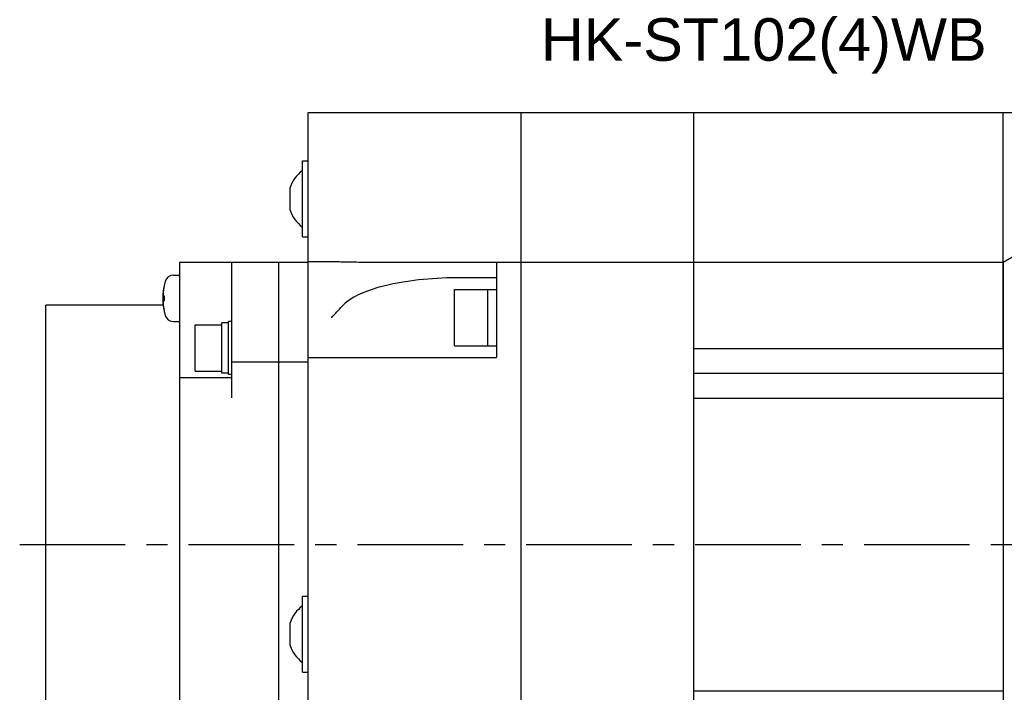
# Model space of a CAD drawing. Header units: millimetres. Extents: x 110 to 842, y 448 to 647.
# Tile 3 of 5: x 374 to 522, y 539 to 640. Entities that reach past the tile are written whole.
import ezdxf

# ---------------------------------------------------------------- set-up
doc = ezdxf.new("R2010")
doc.units = ezdxf.units.MM
doc.linetypes.add('CENTER', pattern=[50.8, 31.75, -6.35, 6.35, -6.35])
doc.layers.add('CENTER', color=2, linetype='CENTER')
doc.layers.add('TEXT', color=5, linetype='Continuous')
doc.styles.get("Standard").update_dxf_attribs({"font": 'arial.ttf'})

msp = doc.modelspace()

# ---------------------------------------------------------------- linework, layer by layer
for p, q in [((417.65, 495.87), (417.65, 625.87)), ((417.65, 625.87), (539.15, 625.87)), ((449.65, 495.87), (449.65, 625.87)), ((475.65, 495.87), (475.65, 625.87)), ((522.15, 590.37), (522.15, 625.87)), ((416.75, 607.17), (416.75, 618.57)), ((416.75, 618.57), (417.65, 618.57)), ((414.9, 611.15), (414.9, 614.59)), ((416.75, 607.17), (417.65, 607.17)), ((522.15, 603.37), (527.15, 606.26)), ((398.35, 518.37), (398.35, 603.37)), ((398.35, 603.37), (417.65, 603.37)), ((406.15, 582.94), (406.15, 603.37)), ((413.15, 603.37), (413.15, 518.37)), ((417.65, 603.43), (421.14, 603.43)), ((425.59, 603.37), (522.15, 603.37)), ((445.95, 603.37), (445.95, 588.99)), ((522.15, 603.37), (522.15, 518.37)), ((397.37, 601.4), (398.35, 601.4)), ((395.99, 599.95), (395.99, 599.91)), ((445.95, 600.99), (439.95, 600.99)), ((439.65, 590.74), (439.65, 599.24)), ((439.65, 599.24), (445.95, 599.24)), ((444.65, 590.74), (444.65, 599.24)), ((378.15, 518.37), (378.15, 596.87)), ((395.81, 596.87), (378.15, 596.87)), ((395.85, 598.27), (395.99, 598.27)), ((395.99, 597.53), (395.85, 597.53)), ((395.99, 598.27), (395.99, 597.53)), ((395.99, 595.88), (395.99, 595.85)), ((397.37, 594.4), (398.35, 594.4)), ((400.65, 586.94), (400.65, 593.94)), ((400.65, 593.94), (404.65, 593.94)), ((404.65, 586.64), (404.65, 594.24)), ((405.65, 594.24), (404.65, 594.24)), ((405.65, 586.44), (405.65, 594.44)), ((406.15, 594.44), (405.65, 594.44)), ((439.65, 590.74), (445.95, 590.74)), ((475.65, 590.37), (522.15, 590.37)), ((406.15, 588.37), (417.65, 588.37)), ((417.65, 588.99), (445.95, 588.99)), ((400.65, 586.94), (404.65, 586.94)), ((405.65, 586.64), (404.65, 586.64)), ((522.15, 586.62), (475.65, 586.62)), ((406.15, 585.94), (398.35, 585.94)), ((406.15, 586.44), (405.65, 586.44)), ((475.65, 582.87), (522.15, 582.87)), ((522.15, 582.87), (522.15, 538.87)), ((416.75, 541.71), (416.75, 553.11)), ((416.75, 553.11), (417.65, 553.11)), ((414.9, 545.69), (414.9, 549.13)), ((416.75, 541.71), (417.65, 541.71)), ((475.65, 538.87), (522.15, 538.87))]:
    msp.add_line(p, q)
for centre, radius, start, end in [((419.91, 612.87), 5.29, 126.6075, 161.0421), ((419.91, 612.87), 5.29, 198.9579, 233.3925), ((397.37, 600.1), 1.3, 90, 163.3985), ((404.75, 597.9), 9, 163.3985, 196.6015), ((404.75, 597.9), 8.99, 167.0426, 171.8394), ((404.75, 597.9), 8.99, 188.1606, 192.9574), ((-20.32, 998.7), 598.22, 317.55798, 317.78286), ((397.37, 595.7), 1.3, 196.6015, 270), ((419.91, 547.41), 5.29, 126.6075, 161.0421), ((419.91, 547.41), 5.29, 198.9579, 233.3925)]:
    msp.add_arc(centre, radius, start, end)
for centre, major_axis, start_param, end_param in [((425.59, 615.19), (35.46, 0), -1.65185, -1.570796), ((439.95, 594.99), (18, 0), 1.570796, 2.848089)]:
    msp.add_ellipse(centre, major_axis=major_axis, ratio=0.333333, start_param=start_param, end_param=end_param)
for points, knots in [([(421.14, 603.43), (421.41, 603.43), (421.93, 603.43), (422.46, 603.42), (422.72, 603.41)], [0, 0, 0, 0, 0.506536, 1, 1, 1, 1]), ([(395.85, 599.17), (395.85, 599.16), (395.85, 599.15), (395.85, 599.13), (395.84, 599.11), (395.84, 599.1), (395.84, 599.1), (395.84, 599.09), (395.84, 599.09), (395.84, 599.09), (395.84, 599.08), (395.84, 599.07), (395.84, 599.06), (395.84, 599.04), (395.83, 599.02), (395.83, 599), (395.83, 598.99), (395.83, 598.99), (395.83, 598.98), (395.83, 598.98), (395.83, 598.98), (395.83, 598.97), (395.83, 598.96), (395.83, 598.95), (395.83, 598.93), (395.83, 598.92), (395.83, 598.92), (395.82, 598.91), (395.82, 598.91), (395.82, 598.9), (395.82, 598.9), (395.82, 598.9), (395.82, 598.9), (395.82, 598.89), (395.82, 598.88), (395.82, 598.87), (395.82, 598.86), (395.82, 598.84), (395.82, 598.82), (395.82, 598.81), (395.82, 598.8), (395.82, 598.8), (395.82, 598.79), (395.82, 598.79), (395.82, 598.79), (395.82, 598.78), (395.81, 598.77), (395.81, 598.75), (395.81, 598.74), (395.81, 598.73), (395.81, 598.72), (395.81, 598.72), (395.81, 598.72), (395.81, 598.71), (395.81, 598.71), (395.81, 598.7), (395.81, 598.69), (395.81, 598.68), (395.81, 598.66), (395.81, 598.63), (395.81, 598.61), (395.81, 598.6)], [0, 0, 0, 0, 0.0625, 0.09375, 0.125, 0.140625, 0.15625, 0.164062, 0.167969, 0.171875, 0.179688, 0.1875, 0.21875, 0.25, 0.28125, 0.3125, 0.320312, 0.328125, 0.332031, 0.335938, 0.34375, 0.359375, 0.375, 0.40625, 0.4375, 0.453125, 0.46875, 0.484375, 0.492188, 0.496094, 0.5, 0.503906, 0.507812, 0.515625, 0.53125, 0.546875, 0.5625, 0.59375, 0.625, 0.640625, 0.65625, 0.664062, 0.667969, 0.671875, 0.679688, 0.6875, 0.71875, 0.75, 0.78125, 0.796875, 0.8125, 0.820312, 0.828125, 0.832031, 0.835938, 0.84375, 0.859375, 0.875, 0.90625, 0.9375, 1, 1, 1, 1]), ([(395.81, 598.6), (395.81, 598.59), (395.81, 598.58), (395.81, 598.57), (395.81, 598.56), (395.81, 598.55), (395.81, 598.55), (395.81, 598.55), (395.81, 598.54), (395.81, 598.53), (395.81, 598.52), (395.81, 598.51), (395.81, 598.5), (395.82, 598.49), (395.82, 598.49), (395.82, 598.48), (395.82, 598.48), (395.82, 598.47), (395.82, 598.47), (395.82, 598.46), (395.82, 598.45), (395.82, 598.45), (395.82, 598.44), (395.82, 598.44), (395.82, 598.44), (395.82, 598.43), (395.82, 598.43), (395.82, 598.42), (395.83, 598.41), (395.83, 598.4), (395.83, 598.39), (395.83, 598.38), (395.83, 598.38), (395.83, 598.38), (395.83, 598.37), (395.83, 598.36), (395.83, 598.36), (395.84, 598.35), (395.84, 598.34), (395.84, 598.33), (395.84, 598.33), (395.84, 598.33), (395.84, 598.32), (395.84, 598.31), (395.84, 598.3), (395.85, 598.29), (395.85, 598.27), (395.85, 598.27)], [0, 0, 0, 0, 0.0625, 0.125, 0.140625, 0.15625, 0.164062, 0.171875, 0.1875, 0.21875, 0.25, 0.28125, 0.3125, 0.328125, 0.335938, 0.34375, 0.359375, 0.375, 0.40625, 0.4375, 0.46875, 0.484375, 0.492188, 0.5, 0.507812, 0.515625, 0.53125, 0.5625, 0.59375, 0.625, 0.640625, 0.65625, 0.664062, 0.671875, 0.6875, 0.71875, 0.75, 0.78125, 0.8125, 0.828125, 0.835938, 0.84375, 0.859375, 0.875, 0.90625, 0.9375, 1, 1, 1, 1]), ([(395.85, 597.53), (395.85, 597.52), (395.85, 597.51), (395.84, 597.49), (395.84, 597.49), (395.84, 597.48), (395.84, 597.48), (395.84, 597.48), (395.84, 597.47), (395.84, 597.46), (395.84, 597.45), (395.83, 597.44), (395.83, 597.43), (395.83, 597.42), (395.83, 597.42), (395.83, 597.41), (395.83, 597.41), (395.83, 597.4), (395.83, 597.4), (395.83, 597.39), (395.83, 597.38), (395.82, 597.37), (395.82, 597.37), (395.82, 597.37), (395.82, 597.37), (395.82, 597.36), (395.82, 597.36), (395.82, 597.35), (395.82, 597.33), (395.82, 597.33), (395.82, 597.32), (395.82, 597.31), (395.82, 597.31), (395.82, 597.31), (395.82, 597.3), (395.81, 597.29), (395.81, 597.28), (395.81, 597.28), (395.81, 597.27), (395.81, 597.26), (395.81, 597.26), (395.81, 597.26), (395.81, 597.25), (395.81, 597.24), (395.81, 597.23), (395.81, 597.21), (395.81, 597.2), (395.81, 597.19)], [0, 0, 0, 0, 0.0625, 0.125, 0.140625, 0.15625, 0.164062, 0.171875, 0.1875, 0.21875, 0.25, 0.28125, 0.3125, 0.328125, 0.335938, 0.34375, 0.359375, 0.375, 0.40625, 0.4375, 0.46875, 0.484375, 0.492188, 0.5, 0.507812, 0.515625, 0.53125, 0.5625, 0.59375, 0.625, 0.640625, 0.65625, 0.664062, 0.671875, 0.6875, 0.71875, 0.75, 0.78125, 0.8125, 0.828125, 0.835938, 0.84375, 0.859375, 0.875, 0.90625, 0.9375, 1, 1, 1, 1]), ([(395.81, 597.19), (395.81, 597.18), (395.81, 597.17), (395.81, 597.15), (395.81, 597.14), (395.81, 597.13), (395.81, 597.12), (395.81, 597.11), (395.81, 597.11), (395.81, 597.11), (395.81, 597.1), (395.81, 597.09), (395.81, 597.08), (395.81, 597.06), (395.81, 597.04), (395.81, 597.02), (395.82, 597.01), (395.82, 597.01), (395.82, 597.01), (395.82, 597), (395.82, 597), (395.82, 596.99), (395.82, 596.98), (395.82, 596.97), (395.82, 596.96), (395.82, 596.95), (395.82, 596.94), (395.82, 596.93), (395.82, 596.93), (395.82, 596.93), (395.82, 596.92), (395.82, 596.92), (395.82, 596.92), (395.82, 596.91), (395.82, 596.9), (395.82, 596.89), (395.83, 596.88), (395.83, 596.86), (395.83, 596.85), (395.83, 596.83), (395.83, 596.82), (395.83, 596.82), (395.83, 596.81), (395.83, 596.81), (395.83, 596.81), (395.83, 596.8), (395.83, 596.79), (395.83, 596.78), (395.84, 596.76), (395.84, 596.75), (395.84, 596.75), (395.84, 596.74), (395.84, 596.74), (395.84, 596.74), (395.84, 596.73), (395.84, 596.73), (395.84, 596.72), (395.84, 596.7), (395.84, 596.68), (395.85, 596.65), (395.85, 596.63), (395.85, 596.62)], [0, 0, 0, 0, 0.0625, 0.09375, 0.125, 0.140625, 0.15625, 0.164062, 0.167969, 0.171875, 0.179688, 0.1875, 0.21875, 0.25, 0.28125, 0.3125, 0.320312, 0.328125, 0.332031, 0.335938, 0.34375, 0.359375, 0.375, 0.40625, 0.4375, 0.453125, 0.46875, 0.484375, 0.492188, 0.496094, 0.5, 0.503906, 0.507812, 0.515625, 0.53125, 0.546875, 0.5625, 0.59375, 0.625, 0.640625, 0.65625, 0.664062, 0.667969, 0.671875, 0.679688, 0.6875, 0.71875, 0.75, 0.78125, 0.796875, 0.8125, 0.820312, 0.828125, 0.832031, 0.835938, 0.84375, 0.859375, 0.875, 0.90625, 0.9375, 1, 1, 1, 1])]:
    msp.add_open_spline(points, degree=3, knots=knots)
at = {"layer": 'CENTER', "ltscale": 0.5}
msp.add_line((374.24, 560.87), (598.07, 560.87), dxfattribs=at)

# ---------------------------------------------------------------- texts
at = {"layer": 'TEXT', "insert": (486.15, 635.87), "char_height": 6.4, "attachment_point": 5}
msp.add_mtext_dynamic_manual_height_columns('\\A1;HK-ST102(4)WB', width=39.75, gutter_width=12.5, heights=[0], dxfattribs=at)

doc.saveas('drawing.dxf')
